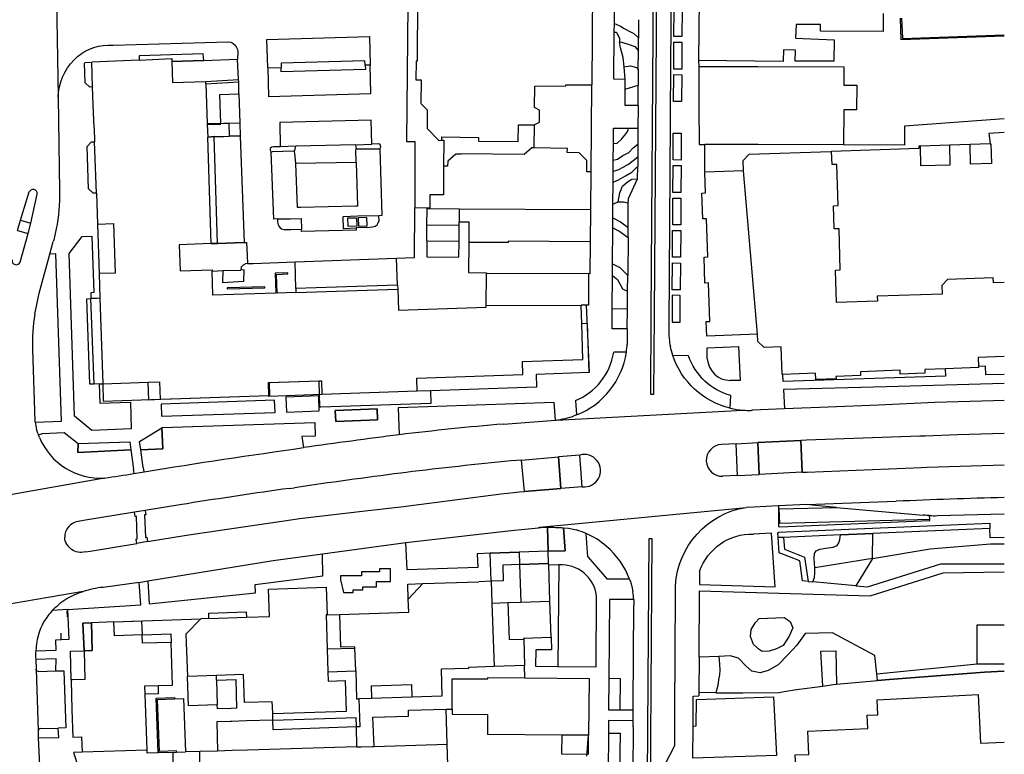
# Model space of a CAD drawing. Header units: metres. Extents: x 256351 to 256908, y 533292 to 533854.
# Tile 7 of 15: x 256724 to 256907, y 533455 to 533592. Entities that reach past the tile are written whole.
import ezdxf

# ---------------------------------------------------------------- set-up
doc = ezdxf.new("R2010")
doc.units = ezdxf.units.M
doc.header["$LTSCALE"] = 0.5
for name, color, linetype in [('G_BAGPAND', 1, 'Continuous'), ('G_BTD', 84, 'Continuous'), ('G_GBIP1', 8, 'Continuous'), ('G_OTD', 8, 'Continuous'), ('G_OWG', 9, 'Continuous'), ('G_PND', 1, 'Continuous'), ('G_SHD', 12, 'Continuous'), ('G_VGO', 84, 'Continuous'), ('G_WGD', 8, 'Continuous'), ('L_SHD', 12, 'RASTER')]:
    doc.layers.add(name, color=color, linetype=linetype)
doc.linetypes.add('RASTER', pattern='A,4,-1,[4,TOPOCAD.SHX,S=0.5,R=0,X=-0.5,Y=0],-1', length=6)

msp = doc.modelspace()

# ---------------------------------------------------------------- linework, layer by layer
at = {"layer": 'G_BAGPAND'}
for points in [[(256819.585, 533572.02), (256819.536, 533567.709)], [(256802.359, 533569.185), (256802.741, 533569.182), (256802.702, 533564.285)], [(256736.699, 533523.637), (256736.149, 533539.59), (256736.92, 533539.617)], [(256738.602, 533539.675), (256738.09, 533539.657), (256736.92, 533539.617)], [(256829.841, 533525.815), (256829.531, 533534.94), (256828.462, 533534.904)], [(256829.841, 533525.815), (256819.947, 533525.479), (256820.028, 533523.1), (256800.239, 533522.426)], [(256800.239, 533522.426), (256800.32, 533520.057), (256779.798, 533519.356), (256779.632, 533519.35), (256779.466, 533524.197), (256770.171, 533523.879), (256770.254, 533521.46), (256770.123, 533521.456), (256749.982, 533520.764), (256747.707, 533520.686), (256747.593, 533524)], [(256737.505, 533523.664), (256736.699, 533523.637)], [(256738.457, 533523.696), (256737.505, 533523.664)], [(256738.457, 533523.696), (256739.121, 533523.72)], [(256780.969, 533480.601), (256783.268, 533480.678)], [(256780.979, 533474.298), (256786.164, 533474.432)], [(256781.123, 533470), (256786.306, 533470.173)], [(256796.764, 533465.269), (256789.268, 533465.019)], [(256786.881, 533464.939), (256787.054, 533459.73), (256786.432, 533459.709)], [(256770.864, 533460.992), (256770.824, 533462.19)], [(256786.432, 533459.709), (256770.924, 533459.192), (256770.864, 533460.992)], [(256824.736, 533458.191), (256824.707, 533454.68), (256829.707, 533454.638), (256829.736, 533458.149)]]:
    msp.add_lwpolyline(points, dxfattribs=at)
at = {"layer": 'G_BTD'}
for points in [[(256834.544, 533590.903), (256834.566, 533593.714)], [(256834.532, 533589.297), (256834.544, 533590.903)], [(256834.544, 533590.903), (256834.869, 533590.785), (256835.68, 533590.424), (256836.371, 533589.974), (256837.452, 533589.403), (256838.173, 533589.043), (256838.924, 533588.352), (256839.053, 533588.174)], [(256836.558, 533580.461), (256834.464, 533580.511), (256834.532, 533589.297)], [(256834.532, 533589.297), (256834.636, 533589.318), (256834.866, 533589.302), (256835.037, 533589.189), (256835.476, 533588.157), (256835.534, 533587.476)], [(256835.534, 533587.476), (256835.874, 533587.416), (256837.121, 533587.059), (256838.368, 533586.644), (256839.038, 533585.825)], [(256836.349, 533582.843), (256836.171, 533584.565), (256835.695, 533586.406), (256835.534, 533587.476)], [(256757.956, 533584.032), (256757.83, 533585.24), (256745.917, 533584.915), (256745.939, 533584.115)], [(256737.238, 533579.082), (256736.729, 533579.073), (256735.863, 533579.872), (256735.721, 533583.515), (256735.863, 533583.678), (256737.072, 533583.721)], [(256836.349, 533582.843), (256837.537, 533583.021), (256838.665, 533582.724), (256839.015, 533582.374)], [(256836.558, 533580.461), (256836.349, 533582.843)], [(256836.549, 533578.65), (256836.558, 533580.461)], [(256836.549, 533578.65), (256838.996, 533579.425)], [(256838.971, 533575.627), (256836.535, 533575.643), (256836.549, 533578.65)], [(256834.365, 533568.523), (256834.385, 533571.424), (256837.196, 533571.405)], [(256834.365, 533568.523), (256835.046, 533568.614), (256835.883, 533569.358), (256836.487, 533570.102), (256837.045, 533570.846), (256837.196, 533571.405)], [(256837.196, 533571.405), (256838.943, 533571.394)], [(256737.949, 533559.26), (256737.337, 533559.266), (256736.497, 533560.066), (256736.224, 533568), (256737.034, 533568.838), (256737.604, 533568.873)], [(256834.344, 533565.446), (256834.365, 533568.523)], [(256834.344, 533565.446), (256835.106, 533565.636), (256836.114, 533566.292), (256837.275, 533566.847), (256838.082, 533567.705), (256838.923, 533568.396)], [(256834.33, 533563.373), (256835.279, 533563.64), (256836.162, 533564.151), (256837.185, 533564.709), (256838.068, 533565.36), (256838.908, 533566.037)], [(256834.316, 533561.318), (256835.325, 533561.733), (256836.627, 533562.524), (256837.836, 533563.221), (256838.673, 533564.058), (256838.896, 533564.268)], [(256834.33, 533563.373), (256834.344, 533565.446)], [(256834.316, 533561.318), (256834.33, 533563.373)], [(256834.288, 533557.237), (256834.316, 533561.318)], [(256835.23, 533557.656), (256835.558, 533559.362), (256836.069, 533560.571), (256836.999, 533561.408), (256837.836, 533561.873), (256838.881, 533561.927)], [(256834.271, 533554.695), (256834.288, 533557.237)], [(256834.288, 533557.237), (256835.23, 533557.656)], [(256835.23, 533557.656), (256836.255, 533557.688), (256837.045, 533557.456), (256837.15, 533557.367)], [(256834.213, 533546.107), (256834.258, 533552.813)], [(256738.457, 533523.696), (256738.578, 533520.123), (256744.284, 533520.302), (256744.461, 533515.318), (256737.105, 533515.038), (256733.872, 533517.695), (256732.847, 533548.012), (256735.264, 533551.165), (256737.114, 533551.225), (256737.454, 533540.719), (256736.88, 533540.712), (256736.92, 533539.617)], [(256834.198, 533543.915), (256834.213, 533546.107)], [(256834.213, 533546.107), (256835.577, 533545.393), (256837.036, 533543.933)], [(256834.156, 533537.759), (256834.198, 533543.915)], [(256834.198, 533543.915), (256835.114, 533543.195), (256836.04, 533541.459), (256837.011, 533540.974)], [(256737.505, 533523.664), (256736.92, 533539.617)], [(256836.952, 533533.976), (256834.13, 533533.976), (256834.156, 533537.759)], [(256834.156, 533537.759), (256836.983, 533537.681)], [(256771.193, 533520.651), (256750.054, 533519.912), (256750.064, 533517.68), (256771.261, 533518.379), (256771.193, 533520.651)], [(256779.521, 533518.675), (256779.412, 533521.478), (256773.271, 533521.238), (256773.395, 533518.436), (256779.521, 533518.675)], [(256904.592, 533496.758), (256882.729, 533495.799)], [(256876.708, 533495.538), (256866.105, 533495.079)], [(256866.105, 533495.079), (256866.253, 533492.869), (256870.037, 533491.398), (256870.689, 533486.865)], [(256871.908, 533489.39), (256871.841, 533491.139), (256871.873, 533492.089), (256872.174, 533492.573), (256872.844, 533492.855), (256873.958, 533493.052), (256875.364, 533493.225), (256876.072, 533493.584), (256876.398, 533494.08), (256876.585, 533494.651), (256876.708, 533495.538)], [(256876.708, 533495.538), (256882.729, 533495.799)], [(256882.701, 533491.151), (256882.729, 533495.799)], [(256882.701, 533491.151), (256893.45, 533492.912), (256904.71, 533493.839), (256907.272, 533493.868)], [(256882.701, 533491.151), (256871.908, 533489.39)], [(256882.701, 533491.151), (256879.576, 533486.053)], [(256871.561, 533486.785), (256871.861, 533487.578), (256871.945, 533488.44), (256871.908, 533489.39)], [(256861.525, 533474.144), (256860.522, 533475.088), (256859.932, 533476.563), (256860.05, 533477.861), (256860.876, 533479.218), (256861.525, 533479.927), (256866.187, 533480.104), (256867.308, 533479.395), (256867.839, 533478.215), (256867.131, 533476.622), (256866.01, 533474.911), (256864.77, 533474.262), (256863.413, 533473.848), (256862.115, 533473.789), (256861.525, 533474.144)], [(256883.509, 533469.604), (256883.136, 533473.032), (256875.216, 533477.269), (256870.161, 533477.126), (256868.602, 533474.962), (256866.965, 533473.204), (256865.075, 533471.279), (256863.243, 533470.268), (256861.738, 533469.815), (256860.177, 533470.136), (256859.12, 533471.055), (256857.692, 533472.567), (256856.169, 533472.951), (256854.02, 533472.872)], [(256854.02, 533472.872), (256850.346, 533472.737)], [(256854.02, 533472.872), (256854.151, 533471.406), (256854.208, 533470.291), (256854.149, 533469.442), (256853.965, 533468.49), (256853.844, 533467.425), (256853.487, 533466.102)], [(256873.44, 533467.348), (256873.056, 533473.873), (256875.857, 533473.889), (256875.985, 533467.668)], [(256883.509, 533469.604), (256902.221, 533471.476)], [(256883.641, 533468.386), (256883.509, 533469.604)], [(256853.487, 533466.102), (256858.479, 533466.069), (256865.23, 533466.16), (256866.21, 533466.35), (256868.51, 533466.68), (256873.44, 533467.348)], [(256873.44, 533467.348), (256875.37, 533467.61), (256875.985, 533467.668)], [(256875.985, 533467.668), (256883.641, 533468.386)], [(256853.487, 533466.102), (256850.302, 533466.123)]]:
    msp.add_lwpolyline(points, dxfattribs=at)
at = {"layer": 'G_GBIP1'}
for points in [[(256816.882, 533490.022), (256813.724, 533489.916), (256813.823, 533486.953), (256811.574, 533486.878), (256811.399, 533492.11), (256816.807, 533492.291)], [(256816.882, 533490.022), (256822.29, 533490.202), (256822.214, 533492.471), (256816.807, 533492.291)], [(256816.807, 533492.291), (256816.882, 533490.022)], [(256796.116, 533483.531), (256796.022, 533486.359), (256798.85, 533486.453), (256796.116, 533483.531)], [(256737.027, 533479.135), (256735.436, 533479.095)], [(256735.436, 533479.095), (256735.647, 533473.924)], [(256737.181, 533473.951), (256737.027, 533479.135)], [(256741.224, 533479.305), (256746.336, 533479.485)], [(256741.328, 533476.73), (256741.224, 533479.305)], [(256746.336, 533479.485), (256746.482, 533476.893)], [(256746.482, 533476.893), (256741.328, 533476.73)], [(256746.482, 533476.893), (256751.812, 533477.073)], [(256746.55, 533475.308), (256746.482, 533476.893)], [(256751.812, 533477.073), (256751.887, 533475.478)], [(256751.887, 533475.478), (256746.55, 533475.308)], [(256733.117, 533473.816), (256735.647, 533473.924)], [(256733.213, 533468.472), (256733.117, 533473.816)], [(256735.647, 533473.924), (256737.181, 533473.951)], [(256735.647, 533473.924), (256735.792, 533468.571)], [(256735.792, 533468.571), (256733.213, 533468.472)], [(256746.958, 533467.384), (256749.438, 533467.455)], [(256747.015, 533465.81), (256746.958, 533467.384)], [(256749.438, 533467.455), (256749.483, 533465.9)], [(256749.483, 533465.9), (256747.015, 533465.81)]]:
    msp.add_lwpolyline(points, dxfattribs=at)
at = {"layer": 'G_OTD'}
for points in [[(256738.155, 533553.504), (256738.452, 533544.269)], [(256739.121, 533523.72), (256739.236, 533520.478), (256749.841, 533520.854)], [(256780.002, 533521.716), (256770.128, 533521.366), (256770.12, 533521.546)], [(256782.507, 533518.745), (256782.572, 533516.659), (256790.389, 533516.998), (256790.316, 533519.076), (256782.507, 533518.745)], [(256746.227, 533511.397), (256746.013, 533512.974), (256750.168, 533515.533)], [(256734.529, 533512.573), (256744.159, 533512.908), (256744.373, 533511.375)], [(256866.105, 533495.079), (256865.105, 533495.036)], [(256883.641, 533468.386), (256885.82, 533468.59), (256903.6, 533469.93), (256907.272, 533470.145)]]:
    msp.add_lwpolyline(points, dxfattribs=at)
at = {"layer": 'G_OWG'}
for points in [[(256786.502, 533553.119), (256784.911, 533553.064), (256784.856, 533554.662), (256786.439, 533554.697), (256786.502, 533553.119)], [(256788.369, 533554.747), (256786.772, 533554.687), (256786.839, 533553.129), (256788.425, 533553.168), (256788.369, 533554.747)], [(256834.258, 533552.813), (256834.271, 533554.695)], [(256834.271, 533554.695), (256835.693, 533553.954), (256837.112, 533552.845)], [(256834.258, 533552.813), (256835.577, 533552.103), (256837.096, 533551.027)], [(256726.515, 533516.586), (256731.457, 533516.739), (256730.378, 533547.932), (256729.259, 533547.892)], [(256836.783, 533529.592), (256834.436, 533529.591)], [(256823.553, 533516.954), (256823.302, 533520.233), (256794.219, 533519.217), (256794.438, 533514.215)], [(256827.301, 533520.582), (256827.516, 533517.916)], [(256750.168, 533515.533), (256750.184, 533515.543), (256778.663, 533516.519), (256778.753, 533513.974), (256776.265, 533513.89), (256776.591, 533511.812)], [(256727.149, 533514.202), (256727.869, 533514.473), (256731.915, 533514.605), (256734.529, 533512.573)], [(256746.227, 533511.397), (256750.31, 533511.59), (256750.168, 533515.533)], [(256869.554, 533507.225), (256869.347, 533513.147)], [(256734.529, 533512.573), (256734.511, 533510.928), (256744.373, 533511.375)], [(256744.373, 533511.375), (256744.869, 533507.817), (256744.774, 533507.802), (256744.902, 533506.985)], [(256746.865, 533507.303), (256746.755, 533508.114), (256746.673, 533508.101), (256746.227, 533511.397)], [(256817.81, 533503.647), (256817.249, 533509.477)], [(256893.368, 533498.43), (256865.389, 533497.63), (256865.271, 533500.416), (256875.991, 533500.65)], [(256822.065, 533496.939), (256822.214, 533492.471)], [(256732.559, 533481.591), (256729.723, 533481.402)], [(256833.52, 533468.78), (256835.607, 533468.764), (256835.581, 533462.907)], [(256833.433, 533458.559), (256835.604, 533458.544), (256835.536, 533451.173)]]:
    msp.add_lwpolyline(points, dxfattribs=at)
msp.add_lwpolyline([(256827.301, 533520.582, 0.2600396), (256834.436, 533529.591)], format="xyb", dxfattribs=at)
at = {"layer": 'G_PND'}
for points in [[(256830.69, 533663.211), (256830.661, 533645.602), (256830.014, 533606.419), (256830.144, 533606.418), (256830.143, 533606.258), (256830.545, 533606.255), (256830.345, 533579.46)], [(256797.673, 533603.15), (256797.617, 533595.582), (256797.85, 533595.58), (256797.763, 533583.901), (256797.573, 533583.902), (256797.51, 533580.413), (256798.492, 533580.403), (256798.473, 533575.979), (256799.643, 533574.831), (256799.654, 533571.334), (256801.8, 533569.109), (256802.359, 533569.185)], [(256850.38, 533595.44), (256850.248, 533584.007)], [(256884.689, 533592.801), (256884.685, 533589.454), (256873.015, 533589.525), (256873.022, 533590.714), (256868.447, 533590.742), (256868.33, 533588.18), (256875.559, 533587.849), (256875.474, 533583.91), (256868.252, 533583.896), (256868.307, 533585.946), (256866.091, 533586.005), (256866.035, 533583.892), (256866.033, 533583.825), (256850.248, 533584.007)], [(256745.939, 533584.115), (256752.002, 533584.384), (256752.022, 533583.818)], [(256745.939, 533584.115), (256737.072, 533583.721)], [(256737.238, 533579.082), (256737.072, 533583.721)], [(256752.022, 533583.818), (256752.161, 533579.89), (256758.348, 533580.103)], [(256850.283, 533582.917), (256861.283, 533582.877), (256877.343, 533582.818), (256877.333, 533579.428), (256879.743, 533579.421), (256879.729, 533574.831), (256877.32, 533574.838), (256877.3, 533568.288)], [(256850.283, 533582.917), (256850.319, 533575.552), (256850.354, 533568.367), (256851.416, 533568.364)], [(256737.357, 533575.772), (256737.238, 533579.082)], [(256758.362, 533579.699), (256758.348, 533580.103)], [(256758.362, 533579.699), (256758.614, 533572.259)], [(256819.585, 533572.02), (256820.606, 533572.526), (256820.607, 533574.735), (256819.657, 533575.278), (256819.714, 533579.263), (256825.489, 533579.27), (256825.494, 533579.511), (256830.345, 533579.46)], [(256761.173, 533572.289), (256760.974, 533577.705), (256764.523, 533577.826)], [(256764.523, 533577.826), (256764.718, 533572.403)], [(256737.511, 533571.46), (256737.357, 533575.772)], [(256758.614, 533572.259), (256758.619, 533572.122), (256758.7, 533569.744)], [(256761.173, 533572.289), (256761.633, 533572.304), (256762.654, 533572.337)], [(256762.654, 533572.337), (256764.718, 533572.403)], [(256802.359, 533569.185), (256802.364, 533569.763), (256809.222, 533569.691), (256809.214, 533568.99), (256816.625, 533568.918), (256816.657, 533572.053), (256819.585, 533572.02)], [(256737.511, 533571.46), (256737.604, 533568.873)], [(256759.376, 533549.857), (256758.7, 533569.744)], [(256737.949, 533559.26), (256737.604, 533568.873)], [(256877.3, 533568.288), (256861.354, 533568.335), (256851.416, 533568.364)], [(256897.027, 533568.223), (256897.128, 533564.527), (256891.734, 533564.38), (256891.635, 533568.036)], [(256897.027, 533568.223), (256891.635, 533568.036)], [(256904.636, 533568.493), (256904.764, 533568.498), (256904.88, 533564.811), (256900.991, 533564.689), (256900.876, 533568.347)], [(256904.636, 533568.493), (256900.876, 533568.347)], [(256819.536, 533567.709), (256819.152, 533567.713), (256817.727, 533566.513), (256805.969, 533566.633), (256805.964, 533566.539), (256805.002, 533566.569), (256803.466, 533565.257), (256803.454, 533564.282), (256802.702, 533564.285)], [(256830.202, 533563.248), (256829.424, 533563.255), (256829.428, 533565.378), (256827.998, 533566.816), (256825.768, 533566.857), (256825.779, 533567.638), (256819.536, 533567.709)], [(256858.63, 533563.449), (256858.569, 533565.35), (256859.66, 533566.566), (256874.89, 533567.051), (256875.067, 533567.057)], [(256907.272, 533542.636), (256905.246, 533542.572), (256905.217, 533543.463), (256896.682, 533543.191), (256895.647, 533542.038), (256895.698, 533540.434), (256883.591, 533540.047), (256883.62, 533539.152), (256876.002, 533538.909), (256875.81, 533544.931), (256876.691, 533544.959), (256876.447, 533552.631), (256875.562, 533552.602), (256875.424, 533556.936), (256876.272, 533556.963), (256876.027, 533564.642), (256875.145, 533564.614), (256875.067, 533567.057)], [(256802.702, 533564.285), (256802.66, 533558.955), (256800.15, 533558.967), (256800.13, 533556.474), (256799.622, 533556.477)], [(256830.142, 533556.184), (256830.202, 533563.248)], [(256861.268, 533532.953), (256851.786, 533532.604), (256851.686, 533535.326), (256852.345, 533535.35), (256852.091, 533542.521), (256851.444, 533542.498), (256851.272, 533547.345), (256851.995, 533547.371), (256851.742, 533554.514), (256851.043, 533554.489), (256850.872, 533559.3), (256851.539, 533559.323), (256851.401, 533563.218)], [(256858.63, 533563.449), (256851.401, 533563.218)], [(256861.268, 533532.953), (256858.63, 533563.449)], [(256737.949, 533559.26), (256738.155, 533553.504)], [(256799.596, 533553.299), (256799.621, 533556.384)], [(256799.621, 533556.384), (256799.622, 533556.477)], [(256805.623, 533556.298), (256799.621, 533556.384)], [(256805.623, 533556.298), (256805.608, 533553.948)], [(256830.142, 533556.184), (256805.623, 533556.298)], [(256830.049, 533550.113), (256830.091, 533550.115), (256830.142, 533556.184)], [(256738.155, 533553.504), (256741.129, 533553.6), (256741.428, 533544.364), (256738.452, 533544.269)], [(256799.573, 533550.388), (256799.596, 533553.299)], [(256805.603, 533553.24), (256799.596, 533553.299)], [(256805.584, 533550.33), (256805.603, 533553.24)], [(256805.603, 533553.24), (256805.608, 533553.948)], [(256805.608, 533553.948), (256807.416, 533553.94), (256807.398, 533550.103)], [(256759.376, 533549.857), (256753.414, 533549.66), (256753.57, 533544.812), (256759.516, 533545.007), (256759.525, 533544.728)], [(256799.573, 533550.388), (256799.549, 533547.378), (256805.565, 533547.335), (256805.584, 533550.33)], [(256799.573, 533550.388), (256805.584, 533550.33)], [(256807.398, 533550.103), (256807.371, 533544.46), (256810.688, 533544.446), (256810.687, 533544.316)], [(256830.049, 533550.113), (256830.05, 533550.209), (256814.756, 533550.306), (256814.75, 533550.052), (256807.398, 533550.103)], [(256830.049, 533550.113), (256829.982, 533544.259), (256829.731, 533544.261), (256829.731, 533544.202)], [(256738.452, 533544.269), (256738.602, 533539.675)], [(256775.169, 533540.738), (256771.666, 533540.622), (256771.553, 533544.13), (256773.641, 533544.206), (256773.631, 533544.445), (256771.305, 533544.352), (256771.432, 533540.607), (256759.67, 533540.229), (256759.525, 533544.728)], [(256810.659, 533538.34), (256810.687, 533544.316)], [(256829.731, 533544.202), (256810.687, 533544.316)], [(256829.731, 533544.202), (256829.706, 533538.368), (256829.286, 533538.369)], [(256775.169, 533540.738), (256794.153, 533541.369)], [(256794.153, 533541.369), (256794.282, 533537.445), (256810.657, 533537.994), (256810.659, 533538.34)], [(256738.602, 533539.675), (256739.121, 533523.72)], [(256828.347, 533538.276), (256810.659, 533538.34)], [(256829.286, 533538.369), (256828.344, 533538.372), (256828.347, 533538.276)], [(256828.462, 533534.904), (256828.347, 533538.276)], [(256817.417, 533527.852), (256828.689, 533528.25), (256828.462, 533534.904)], [(256865.988, 533525.457), (256865.861, 533525.452), (256865.67, 533530.624), (256862.507, 533530.507), (256861.317, 533531.614), (256861.268, 533532.953)], [(256817.496, 533525.445), (256817.417, 533527.852)], [(256907.272, 533528.815), (256902.369, 533528.635), (256902.43, 533526.967)], [(256896.257, 533526.517), (256892.45, 533526.377), (256892.475, 533525.696), (256887.858, 533525.526), (256887.831, 533526.242), (256880.422, 533525.969), (256880.448, 533525.265), (256875.868, 533525.096), (256875.885, 533524.636), (256872.1, 533524.496), (256872.056, 533525.68), (256865.988, 533525.457)], [(256902.43, 533526.967), (256902.438, 533526.745), (256896.257, 533526.517)], [(256739.121, 533523.72), (256747.593, 533524)], [(256747.593, 533524), (256749.738, 533524.071), (256749.841, 533520.854)], [(256770.035, 533523.956), (256779.464, 533524.27)], [(256770.12, 533521.546), (256770.035, 533523.956)], [(256779.464, 533524.27), (256779.916, 533524.285)], [(256779.916, 533524.285), (256780.002, 533521.716)], [(256797.698, 533524.782), (256817.496, 533525.445)], [(256797.779, 533522.327), (256797.698, 533524.782)], [(256797.779, 533522.327), (256780.002, 533521.716)], [(256749.841, 533520.854), (256751.875, 533520.923)], [(256751.875, 533520.923), (256770.12, 533521.546)], [(256816.882, 533490.022), (256813.724, 533489.916), (256813.823, 533486.953), (256811.574, 533486.878)], [(256822.301, 533489.862), (256822.29, 533490.202), (256816.882, 533490.022)], [(256816.882, 533490.022), (256817.117, 533483.002)], [(256822.524, 533483.183), (256822.301, 533489.862)], [(256765.931, 533480.158), (256770.239, 533480.302), (256770.069, 533485.416), (256780.797, 533485.774), (256780.969, 533480.601)], [(256796.116, 533483.531), (256798.85, 533486.453)], [(256798.85, 533486.453), (256809.275, 533486.801)], [(256811.574, 533486.878), (256809.275, 533486.801)], [(256811.574, 533486.878), (256811.709, 533482.821)], [(256783.268, 533480.678), (256796.197, 533481.109), (256796.116, 533483.531)], [(256811.709, 533482.821), (256814.708, 533482.921)], [(256811.709, 533482.821), (256812.105, 533470.968)], [(256814.708, 533482.921), (256817.117, 533483.002)], [(256814.708, 533482.921), (256814.939, 533475.995), (256817.638, 533476.085)], [(256817.117, 533483.002), (256822.524, 533483.183)], [(256822.748, 533476.47), (256822.524, 533483.183)], [(256757.436, 533479.875), (256754.648, 533477.041), (256754.912, 533469.143)], [(256758.935, 533479.925), (256757.436, 533479.875)], [(256758.935, 533479.925), (256765.931, 533480.158)], [(256780.969, 533480.601), (256780.769, 533480.594), (256780.979, 533474.298)], [(256783.268, 533480.678), (256783.471, 533474.581)], [(256737.027, 533479.135), (256737.181, 533473.951), (256735.725, 533473.925), (256735.647, 533473.924)], [(256741.224, 533479.305), (256737.027, 533479.135)], [(256747.394, 533455.4), (256747.015, 533465.81), (256746.958, 533467.384), (256749.438, 533467.455), (256752.124, 533467.532), (256751.887, 533475.478), (256746.55, 533475.308), (256746.482, 533476.893), (256741.328, 533476.73), (256741.224, 533479.305)], [(256817.63, 533476.299), (256822.748, 533476.47)], [(256817.63, 533476.299), (256817.638, 533476.085)], [(256817.638, 533476.085), (256817.802, 533471.158)], [(256780.979, 533474.298), (256781.123, 533470)], [(256786.156, 533474.671), (256783.471, 533474.581)], [(256786.164, 533474.432), (256786.156, 533474.671)], [(256786.306, 533470.173), (256786.164, 533474.432)], [(256735.647, 533473.924), (256735.792, 533468.571), (256733.422, 533468.472), (256733.213, 533468.463)], [(256812.105, 533470.968), (256807.314, 533470.808), (256807.32, 533470.627), (256802.229, 533470.458), (256802.396, 533465.457), (256796.764, 533465.269)], [(256817.802, 533471.158), (256812.105, 533470.968)], [(256760.321, 533469.323), (256754.912, 533469.143)], [(256770.824, 533462.19), (256770.782, 533463.434), (256770.749, 533464.419), (256765.583, 533464.247), (256765.408, 533469.493), (256760.321, 533469.323)], [(256781.123, 533470), (256781.18, 533468.271)], [(256786.306, 533470.173), (256786.481, 533464.926), (256786.881, 533464.939)], [(256804.292, 533463.023), (256804.32, 533468.695), (256810.944, 533468.662), (256810.945, 533468.911), (256817.879, 533468.853)], [(256817.879, 533468.853), (256829.826, 533468.753), (256829.736, 533458.149)], [(256733.213, 533468.463), (256733.394, 533462.888), (256733.581, 533457.778), (256735.156, 533457.842), (256735.268, 533455.005)], [(256781.18, 533468.271), (256784.395, 533468.378)], [(256784.586, 533462.649), (256784.395, 533468.378)], [(256789.19, 533467.357), (256796.686, 533467.608)], [(256789.19, 533467.357), (256789.268, 533465.019)], [(256796.686, 533467.608), (256796.764, 533465.269)], [(256789.268, 533465.019), (256786.881, 533464.939)], [(256870.608, 533458.927), (256881.814, 533459.452), (256881.69, 533461.897), (256883.715, 533462), (256883.573, 533464.794), (256902.395, 533465.75), (256902.856, 533456.665), (256907.272, 533456.889)], [(256770.824, 533462.19), (256784.586, 533462.649)], [(256804.292, 533463.023), (256804.287, 533462.071), (256810.911, 533462.038), (256810.892, 533458.307)], [(256824.736, 533458.191), (256810.892, 533458.307)], [(256829.736, 533458.149), (256824.736, 533458.191)], [(256907.272, 533443.913), (256884.871, 533442.667), (256884.722, 533445.333), (256882.792, 533445.226), (256882.656, 533447.669), (256871.271, 533447.136), (256871.068, 533451.458), (256868.432, 533451.335), (256868.285, 533454.483), (256870.811, 533454.601), (256870.608, 533458.927)], [(256747.394, 533455.4), (256735.268, 533455.005)]]:
    msp.add_lwpolyline(points, dxfattribs=at)
at = {"layer": 'G_SHD'}
for points in [[(256907.272, 533588.566), (256888.046, 533587.908), (256887.883, 533591.92)], [(256888.113, 533591.928), (256888.279, 533588.131), (256907.272, 533588.79)], [(256758.348, 533580.103), (256764.48, 533580.452)], [(256758.362, 533579.699), (256764.5, 533580.05)], [(256764.5, 533580.05), (256764.48, 533580.452)], [(256762.32, 533541.43), (256769.33, 533541.64), (256769.335, 533541.82), (256762.316, 533541.637), (256762.32, 533541.43)], [(256749.465, 533454.865), (256749.092, 533465.094), (256752.521, 533465.196), (256752.528, 533464.946)], [(256752.893, 533454.99), (256752.883, 533455.24), (256749.706, 533455.124), (256749.351, 533464.851), (256752.528, 533464.946)], [(256752.281, 533454.968), (256749.465, 533454.865)], [(256752.281, 533454.968), (256752.893, 533454.99)]]:
    msp.add_lwpolyline(points, dxfattribs=at)
at = {"layer": 'G_VGO'}
for points in [[(256782.507, 533518.745), (256790.316, 533519.076), (256790.389, 533516.998), (256782.572, 533516.659), (256782.507, 533518.745)], [(256746.227, 533511.397), (256746.013, 533512.974), (256750.168, 533515.533), (256750.31, 533511.59), (256746.227, 533511.397)], [(256734.529, 533512.573), (256744.159, 533512.908), (256744.373, 533511.375), (256734.511, 533510.928), (256734.529, 533512.573)], [(256861.319, 533512.744), (256869.347, 533513.147), (256869.554, 533507.225), (256869.517, 533507.224), (256861.546, 533506.791), (256861.319, 533512.744)], [(256824.559, 533504.2), (256817.81, 533503.647), (256817.249, 533509.477), (256824.103, 533510.065), (256824.559, 533504.2)], [(256825.075, 533496.86), (256825.373, 533492.576), (256822.214, 533492.471), (256822.065, 533496.939), (256822.576, 533496.951), (256823.827, 533496.936), (256825.075, 533496.86)], [(256865.105, 533495.036), (256865.045, 533495.933), (256865.174, 533495.94), (256865.174, 533496.04), (256904.568, 533497.746), (256904.592, 533496.758), (256882.729, 533495.799), (256876.708, 533495.538), (256866.105, 533495.079)], [(256866.105, 533495.079), (256865.105, 533495.036)], [(256866.105, 533495.079), (256866.253, 533492.869), (256870.037, 533491.398), (256870.689, 533486.865), (256869.665, 533486.959), (256869.13, 533490.677), (256865.298, 533492.167), (256865.105, 533495.036)], [(256824.191, 533489.925), (256824.006, 533471.007)], [(256907.272, 533470.145), (256903.6, 533469.93), (256885.82, 533468.59), (256883.641, 533468.386), (256883.509, 533469.604), (256902.221, 533471.476)], [(256902.221, 533471.476), (256902.221, 533471.455), (256907.272, 533471.461)]]:
    msp.add_lwpolyline(points, dxfattribs=at)
at = {"layer": 'G_WGD'}
for points in [[(256843.483, 533742.011), (256843.336, 533728.323), (256841.961, 533536.62), (256841.837, 533521.718), (256841.319, 533521.737), (256841.432, 533536.627), (256842.771, 533728.349), (256842.94, 533742.04)], [(256845.185, 533608.179), (256844.961, 533574.114), (256844.951, 533572.614), (256844.701, 533534.542)], [(256730.357, 533602.482), (256730.815, 533577.165)], [(256796.014, 533594.411), (256795.811, 533568.917), (256796.859, 533568.914), (256797.359, 533568.912), (256797.313, 533556.56)], [(256845.655, 533588.482), (256845.688, 533593.482), (256847.188, 533593.473), (256847.155, 533588.472), (256845.655, 533588.482)], [(256839.076, 533591.639), (256839.053, 533588.174)], [(256769.907, 533582.641), (256769.751, 533587.944), (256788.856, 533588.506), (256789.003, 533583.165)], [(256839.038, 533585.825), (256839.053, 533588.174)], [(256740.086, 533586.866), (256741.07, 533586.91), (256762.55, 533587.51), (256763.02, 533587.44), (256763.39, 533587.28), (256763.9, 533586.81), (256764.26, 533586.1), (256764.33, 533585.72), (256764.326, 533585.572), (256764.29, 533584.26)], [(256845.615, 533582.432), (256845.648, 533587.432), (256847.148, 533587.422), (256847.115, 533582.422), (256845.615, 533582.432)], [(256839.015, 533582.374), (256839.038, 533585.825)], [(256757.956, 533584.032), (256752.022, 533583.818)], [(256757.956, 533584.032), (256764.29, 533584.26)], [(256764.48, 533580.452), (256764.29, 533584.26)], [(256769.907, 533582.641), (256770.064, 533577.338), (256789.148, 533577.866), (256789.003, 533583.165)], [(256769.907, 533582.641), (256772.405, 533582.711)], [(256788.052, 533583.139), (256787.98, 533583.98), (256772.38, 533583.52), (256772.405, 533582.711)], [(256788.052, 533583.139), (256788.12, 533582.34), (256772.43, 533581.91), (256772.405, 533582.711)], [(256789.003, 533583.165), (256788.052, 533583.139)], [(256850.248, 533584.007), (256850.283, 533582.917)], [(256839.015, 533582.374), (256838.996, 533579.425)], [(256845.576, 533576.381), (256845.609, 533581.381), (256847.109, 533581.372), (256847.076, 533576.371), (256845.576, 533576.381)], [(256764.523, 533577.826), (256764.5, 533580.05)], [(256830.202, 533563.248), (256830.345, 533579.46)], [(256838.971, 533575.627), (256838.996, 533579.425)], [(256730.815, 533577.165), (256731.09, 533559.66)], [(256838.971, 533575.627), (256838.961, 533574.153), (256838.951, 533572.653), (256838.943, 533571.394)], [(256758.614, 533572.259), (256761.173, 533572.289)], [(256762.654, 533572.337), (256762.72, 533569.89)], [(256764.718, 533572.403), (256764.76, 533569.9)], [(256789.33, 533568.39), (256789.213, 533572.887), (256772.128, 533572.443), (256772.245, 533567.944)], [(256907.272, 533573.112), (256888.651, 533571.792), (256888.64, 533568.253), (256877.3, 533568.288)], [(256759.884, 533569.875), (256758.7, 533569.744)], [(256759.884, 533569.875), (256761.7, 533569.85), (256762.72, 533569.89)], [(256760.552, 533549.899), (256759.884, 533569.875)], [(256764.76, 533569.9), (256762.72, 533569.89)], [(256764.76, 533569.9), (256765.483, 533550.076)], [(256838.943, 533571.394), (256838.923, 533568.396)], [(256847.037, 533570.461), (256847.004, 533565.461), (256845.504, 533565.471), (256845.537, 533570.471), (256847.037, 533570.461)], [(256907.272, 533570.6), (256904.412, 533570.405), (256904.636, 533568.493)], [(256772.245, 533567.944), (256770.96, 533567.91), (256770.65, 533567.83), (256770.37, 533567.62), (256770.35, 533567.31), (256770.49, 533567.07), (256770.74, 533566.96)], [(256775.12, 533568.019), (256772.245, 533567.944)], [(256774.91, 533566.98), (256775.12, 533568.019)], [(256786.3, 533568.31), (256775.12, 533568.019)], [(256786.3, 533568.31), (256789.33, 533568.39)], [(256786.3, 533568.31), (256786.37, 533567.54)], [(256790.76, 533567.55), (256790.89, 533567.69), (256790.99, 533567.95), (256790.95, 533568.2), (256790.78, 533568.41), (256790.51, 533568.49), (256789.33, 533568.39)], [(256838.923, 533568.396), (256838.908, 533566.037)], [(256851.401, 533563.218), (256851.416, 533568.364)], [(256891.635, 533568.036), (256891.331, 533568.025), (256891.35, 533567.598), (256875.067, 533567.057)], [(256900.876, 533568.347), (256897.027, 533568.223)], [(256771.73, 533554.47), (256771.03, 533554.442), (256770.529, 533566.953), (256770.74, 533566.96)], [(256774.91, 533566.98), (256774.69, 533567.09), (256770.74, 533566.96)], [(256775.12, 533564.78), (256774.97, 533566.71), (256774.91, 533566.98)], [(256786.394, 533565.02), (256786.33, 533567.27), (256786.37, 533567.54)], [(256786.37, 533567.54), (256790.76, 533567.55)], [(256790.76, 533567.55), (256790.824, 533567.55), (256791.178, 533555.088), (256790.65, 533555.05)], [(256838.908, 533566.037), (256838.896, 533564.268)], [(256786.394, 533565.02), (256775.12, 533564.78)], [(256786.394, 533565.02), (256786.625, 533556.882), (256786.31, 533556.88), (256776.01, 533556.6), (256775.446, 533556.63), (256775.12, 533564.78)], [(256838.881, 533561.927), (256838.896, 533564.268)], [(256846.964, 533559.411), (256845.464, 533559.421), (256845.497, 533564.421), (256846.997, 533564.411), (256846.964, 533559.411)], [(256837.15, 533557.367), (256837.158, 533558.312), (256838.881, 533561.927)], [(256723.785, 533554.211), (256725.428, 533559.505)], [(256725.713, 533553.692), (256726.884, 533559.107)], [(256837.112, 533552.845), (256837.15, 533557.367)], [(256846.925, 533553.361), (256845.425, 533553.371), (256845.457, 533558.371), (256846.957, 533558.361), (256846.925, 533553.361)], [(256786.68, 533554.96), (256783.917, 533554.858), (256783.995, 533552.712), (256786.404, 533552.83)], [(256790.65, 533555.05), (256786.68, 533554.96)], [(256788.402, 533552.887), (256789.43, 533552.97), (256789.93, 533553.09), (256790.29, 533553.35), (256790.52, 533553.77), (256790.66, 533554.19), (256790.65, 533555.05)], [(256793.942, 533547.138), (256797.278, 533547.257), (256797.313, 533556.56)], [(256799.622, 533556.477), (256797.313, 533556.56)], [(256723.255, 533552.288), (256723.785, 533554.211)], [(256723.785, 533554.211), (256725.713, 533553.692)], [(256725.246, 533551.783), (256725.713, 533553.692)], [(256771.73, 533554.47), (256774.109, 533554.508)], [(256771.73, 533554.47), (256771.75, 533553.89), (256771.84, 533553.39), (256771.98, 533553.11), (256772.23, 533552.8), (256772.5, 533552.62), (256772.97, 533552.48), (256774.205, 533552.509)], [(256774.109, 533554.508), (256776.109, 533554.539), (256776.206, 533552.54)], [(256723.255, 533552.288), (256725.246, 533551.783)], [(256723.721, 533546.423), (256725.246, 533551.783)], [(256774.205, 533552.509), (256776.206, 533552.54)], [(256786.404, 533552.83), (256786.417, 533552.381), (256776.202, 533552.104), (256776.206, 533552.54)], [(256788.402, 533552.887), (256786.404, 533552.83)], [(256837.096, 533551.027), (256837.112, 533552.845)], [(256846.885, 533547.311), (256845.385, 533547.32), (256845.418, 533552.321), (256846.918, 533552.311), (256846.885, 533547.311)], [(256729.259, 533547.892), (256729.907, 533550.29)], [(256759.376, 533549.857), (256760.552, 533549.899)], [(256760.552, 533549.899), (256765.483, 533550.076)], [(256765.483, 533550.076), (256765.964, 533550.093), (256766.051, 533547.67), (256766.105, 533546.152)], [(256837.096, 533551.027), (256837.036, 533543.933)], [(256726.442, 533536.719), (256727.294, 533540.613), (256729.259, 533547.892)], [(256766.105, 533546.152), (256765.729, 533546.071), (256765.31, 533545.86), (256764.951, 533545.497), (256764.91, 533544.935)], [(256766.105, 533546.152), (256767.179, 533546.183), (256774.991, 533546.462)], [(256774.991, 533546.462), (256793.942, 533547.138)], [(256775.169, 533541.465), (256774.991, 533546.462)], [(256794.12, 533542.141), (256793.942, 533547.138)], [(256846.845, 533541.246), (256845.345, 533541.27), (256845.378, 533546.27), (256846.878, 533546.246), (256846.845, 533541.246)], [(256759.525, 533544.728), (256761.52, 533544.849)], [(256761.52, 533544.849), (256761.49, 533542.62), (256765.44, 533542.89), (256765.5, 533544.95), (256764.91, 533544.935)], [(256761.52, 533544.849), (256764.91, 533544.935)], [(256837.011, 533540.974), (256837.036, 533543.933)], [(256794.12, 533542.141), (256775.169, 533541.465)], [(256794.12, 533542.141), (256794.153, 533541.369)], [(256775.169, 533541.465), (256775.169, 533540.738)], [(256836.983, 533537.681), (256837.011, 533540.974)], [(256845.305, 533535.22), (256846.805, 533535.196), (256846.838, 533540.196), (256845.338, 533540.22), (256845.305, 533535.22)], [(256829.286, 533538.369), (256829.841, 533525.815)], [(256836.952, 533533.976), (256836.983, 533537.681)], [(256836.952, 533533.976), (256836.941, 533532.591), (256836.928, 533531.091)], [(256726.048, 533530.19), (256726.494, 533516.757), (256726.515, 533516.586)], [(256851.874, 533528.363), (256851.884, 533530.433), (256857.716, 533530.648), (256857.987, 533524.357), (256856.137, 533524.347)], [(256848.405, 533528.939), (256845.444, 533529.01)], [(256896.257, 533526.517), (256896.29, 533525.15), (256866.04, 533524.17), (256865.988, 533525.457)], [(256907.272, 533525.464), (256903.8, 533525.37), (256903.76, 533527), (256902.43, 533526.967)], [(256907.272, 533523.746), (256885.29, 533523.13), (256866.08, 533522.65), (256866.254, 533519.024)], [(256800.239, 533522.426), (256797.779, 533522.327)], [(256856.152, 533519.173), (256856.294, 533521.511)], [(256907.272, 533520.602), (256905.23, 533520.56), (256894.29, 533520.25), (256883.82, 533519.76), (256874.41, 533519.37), (256866.254, 533519.024)], [(256823.553, 533516.954), (256823.734, 533516.918), (256858.575, 533518.797)], [(256866.254, 533519.024), (256860.305, 533518.772), (256860.191, 533518.767), (256860.076, 533518.764)], [(256813.861, 533516.213), (256823.553, 533516.954)], [(256827.516, 533517.916), (256826.979, 533517.715)], [(256727.149, 533514.202), (256726.786, 533515.214)], [(256727.319, 533513.728), (256727.149, 533514.202)], [(256857.256, 533512.528), (256861.319, 533512.744)], [(256869.347, 533513.147), (256861.319, 533512.744)], [(256861.319, 533512.744), (256861.546, 533506.791)], [(256907.272, 533514.432), (256898.53, 533514.19), (256892.508, 533513.973), (256891.509, 533513.937), (256870.385, 533513.2), (256869.347, 533513.147)], [(256857.256, 533512.528), (256854.508, 533512.393)], [(256857.543, 533506.616), (256857.256, 533512.528)], [(256817.249, 533509.477), (256816.286, 533509.394), (256815.266, 533509.321)], [(256817.249, 533509.477), (256824.103, 533510.065)], [(256828.089, 533510.417), (256824.103, 533510.065)], [(256824.559, 533504.2), (256824.103, 533510.065)], [(256828.555, 533504.523), (256828.089, 533510.417)], [(256744.902, 533506.985), (256746.865, 533507.303)], [(256869.554, 533507.225), (256869.517, 533507.224), (256861.546, 533506.791)], [(256869.554, 533507.225), (256870.517, 533507.262), (256891.802, 533508.102), (256892.801, 533508.139), (256894.95, 533508.22), (256907.272, 533508.579)], [(256739.478, 533506.136), (256710.934, 533501.063), (256710.732, 533501.186)], [(256795.71, 533507.18), (256794.698, 533507.063)], [(256857.543, 533506.616), (256854.783, 533506.487)], [(256857.543, 533506.616), (256861.546, 533506.791)], [(256747.456, 533494.29), (256754.779, 533495.482), (256755.65, 533495.63), (256756, 533495.69), (256774.614, 533498.392), (256775.474, 533498.517), (256775.84, 533498.57), (256788.096, 533500), (256795.296, 533500.84), (256796.129, 533500.937), (256813.462, 533503.203), (256815.802, 533503.459), (256816.767, 533503.561), (256817.81, 533503.647)], [(256773.878, 533504.199), (256774.871, 533504.323)], [(256817.81, 533503.647), (256824.559, 533504.2)], [(256828.555, 533504.523), (256824.559, 533504.2)], [(256870.47, 533501.225), (256887.128, 533501.811)], [(256747.016, 533500.101), (256745.037, 533499.78)], [(256747.016, 533500.101), (256747.168, 533499.289), (256746.924, 533499.25), (256747.092, 533495.056), (256747.345, 533495.1), (256747.456, 533494.29)], [(256754.89, 533501.359), (256753.87, 533501.202), (256747.016, 533500.101)], [(256820.418, 533496.831), (256820.674, 533496.953), (256859.106, 533500.66)], [(256865.186, 533500.962), (256860.584, 533500.733), (256859.106, 533500.66)], [(256870.47, 533501.225), (256865.186, 533500.962)], [(256865.186, 533500.962), (256865.19, 533497.12), (256865.43, 533497.02), (256893.376, 533498.197), (256893.368, 533498.43)], [(256875.991, 533500.65), (256871.41, 533501.051), (256870.47, 533501.225)], [(256875.991, 533500.65), (256892.151, 533499.236)], [(256745.037, 533499.78), (256735.53, 533498.195), (256734.545, 533498.03), (256734.495, 533498.022)], [(256745.508, 533493.952), (256745.363, 533494.753), (256745.567, 533494.789), (256745.401, 533499.006), (256745.172, 533498.969), (256745.037, 533499.78)], [(256893.368, 533498.43), (256893.343, 533499.161)], [(256894.812, 533499.135), (256907.272, 533499.47)], [(256795.63, 533494.101), (256815.308, 533496.383), (256820.418, 533496.831)], [(256822.214, 533492.471), (256825.373, 533492.576), (256825.075, 533496.86)], [(256825.075, 533496.86), (256825.993, 533496.766), (256827.485, 533496.448)], [(256865.105, 533495.036), (256865.045, 533495.933), (256865.174, 533495.94), (256865.174, 533496.04), (256904.568, 533497.746), (256904.592, 533496.758)], [(256907.272, 533495.033), (256904.635, 533494.957), (256904.592, 533496.758)], [(256829.589, 533491.432), (256829.259, 533495.808)], [(256841.529, 533494.892), (256840.21, 533298.66), (256839.686, 533298.668), (256841.021, 533494.874), (256841.529, 533494.892)], [(256850.451, 533488.715), (256850.435, 533486.283), (256864.519, 533485.87), (256863.847, 533495.87), (256860.473, 533495.692)], [(256870.689, 533486.865), (256869.665, 533486.959), (256869.13, 533490.677), (256865.298, 533492.167), (256865.105, 533495.036)], [(256735.846, 533492.356), (256736.801, 533492.516), (256745.508, 533493.952)], [(256747.456, 533494.29), (256745.508, 533493.952)], [(256780.09, 533491.98), (256795.63, 533494.101)], [(256822.214, 533492.471), (256811.399, 533492.11), (256808.982, 533492.029), (256809.1, 533489.478), (256795.886, 533489.037), (256795.63, 533494.101)], [(256747.57, 533486.943), (256747.78, 533482.66), (256767.63, 533484.71), (256767.58, 533486.27), (256780.19, 533487.92), (256780.09, 533491.98)], [(256747.57, 533486.943), (256770.93, 533490.73), (256780.09, 533491.98)], [(256829.589, 533491.432), (256833.232, 533487.3)], [(256790.213, 533485.829), (256790.213, 533486.84), (256792.813, 533486.84), (256792.813, 533489.184), (256790.755, 533489.184), (256790.755, 533488.659), (256787.397, 533488.659), (256787.397, 533487.891), (256783.497, 533487.891), (256783.497, 533487.123), (256784.039, 533484.779), (256785.826, 533484.779), (256785.826, 533485.303), (256787.613, 533485.303), (256787.613, 533485.829), (256790.213, 533485.829)], [(256824.191, 533489.925), (256822.301, 533489.862)], [(256879.576, 533486.053), (256881.782, 533485.851), (256895.453, 533490.114), (256907.272, 533490.137)], [(256837.376, 533487.259), (256833.232, 533487.3)], [(256850.427, 533485.084), (256882.255, 533484.15), (256895.858, 533488.452), (256907.272, 533488.649)], [(256732.559, 533481.591), (256746.23, 533482.5), (256745.92, 533486.676)], [(256745.92, 533486.676), (256739.217, 533485.751)], [(256745.92, 533486.676), (256747.57, 533486.943)], [(256837.673, 533486.381), (256837.856, 533485.627), (256838.009, 533484.911)], [(256845.221, 533314.962), (256844.82, 533327.619), (256843.315, 533348.12), (256843.43, 533366.752), (256843.624, 533394.825), (256843.634, 533396.354), (256843.877, 533431.45), (256843.887, 533432.937), (256844.024, 533452.791), (256845.82, 533456.254), (256845.839, 533461.067), (256845.845, 533462.571), (256845.934, 533484.563), (256845.952, 533486.094)], [(256870.689, 533486.865), (256871.561, 533486.785)], [(256879.576, 533486.053), (256871.561, 533486.785)], [(256735.485, 533484.979), (256717.99, 533482), (256702.432, 533479.45)], [(256824.006, 533471.007), (256831.142, 533470.937), (256831.237, 533484.185)], [(256838.175, 533483.465), (256833.625, 533483.465), (256833.52, 533468.78)], [(256850.346, 533472.737), (256850.427, 533485.084)], [(256732.559, 533481.591), (256732.802, 533476.007), (256731.395, 533475.957), (256730.341, 533475.919), (256730.402, 533473.953), (256726.637, 533473.856)], [(256838.075, 533463.824), (256838.202, 533482.375)], [(256741.224, 533479.305), (256757.436, 533479.875)], [(256758.935, 533479.925), (256758.902, 533480.924), (256765.898, 533481.157), (256765.931, 533480.158)], [(256780.969, 533480.601), (256783.268, 533480.678)], [(256735.647, 533473.924), (256735.436, 533479.095), (256737.027, 533479.135)], [(256902.221, 533471.476), (256902.217, 533478.776), (256907.272, 533478.767)], [(256822.748, 533476.47), (256822.827, 533474.095), (256819.872, 533474.123), (256819.842, 533471.047), (256824.006, 533471.007)], [(256730.4, 533470.176), (256730.425, 533472.417), (256726.635, 533472.269)], [(256733.213, 533468.463), (256733.117, 533473.816), (256735.647, 533473.924)], [(256850.346, 533472.737), (256850.302, 533466.123)], [(256726.635, 533472.269), (256726.69, 533470.496)], [(256726.69, 533470.496), (256727.059, 533458.958)], [(256817.879, 533468.853), (256817.802, 533471.158)], [(256902.221, 533471.476), (256902.221, 533471.455), (256907.272, 533471.461)], [(256727.148, 533470.07), (256730.4, 533470.176)], [(256730.4, 533470.176), (256731.851, 533470.202), (256732.257, 533459.551), (256730.832, 533459.506)], [(256760.488, 533463.842), (256755.094, 533463.68), (256754.912, 533469.143)], [(256760.35, 533468.432), (256760.321, 533469.323)], [(256833.52, 533468.78), (256833.478, 533462.921), (256835.581, 533462.907)], [(256760.35, 533468.432), (256763.94, 533468.54), (256764.1, 533463.21), (256763.092, 533463.18), (256760.51, 533463.102), (256760.488, 533463.842)], [(256760.35, 533468.432), (256760.488, 533463.842)], [(256752.528, 533464.946), (256754.209, 533465.002), (256754.541, 533455.04)], [(256849.233, 533459.869), (256849.812, 533459.896), (256849.87, 533464.832), (256864.225, 533465.34), (256864.757, 533454.408), (256849.202, 533453.89)], [(256849.233, 533459.869), (256849.261, 533465.453), (256850.298, 533465.486)], [(256850.302, 533466.123), (256850.298, 533465.486)], [(256838.069, 533462.89), (256838.075, 533463.824)], [(256770.864, 533460.992), (256786.371, 533461.501)], [(256786.432, 533459.709), (256786.371, 533461.501)], [(256789.753, 533456.071), (256789.521, 533461.508), (256796.166, 533461.702), (256796.144, 533462.868), (256803.199, 533463.002)], [(256803.199, 533463.002), (256804.292, 533463.023)], [(256803.39, 533456.47), (256803.199, 533463.002)], [(256835.581, 533462.907), (256838.069, 533462.89)], [(256838.054, 533460.858), (256838.055, 533460.946), (256838.066, 533462.518), (256838.069, 533462.89)], [(256727.117, 533457.669), (256730.929, 533457.769), (256730.832, 533459.506)], [(256727.509, 533459.395), (256730.832, 533459.506)], [(256770.864, 533460.992), (256765.94, 533460.83), (256763.15, 533460.74), (256762.898, 533460.732), (256760.387, 533460.651), (256760.554, 533455.219)], [(256786.529, 533455.977), (256786.432, 533459.709)], [(256838.054, 533460.858), (256833.455, 533460.889), (256833.433, 533458.559)], [(256838.046, 533459.705), (256837.987, 533451.156)], [(256838.046, 533459.705), (256838.054, 533460.858)], [(256849.202, 533453.89), (256849.233, 533459.869)], [(256727.059, 533458.958), (256727.117, 533457.669)], [(256727.117, 533457.669), (256727.347, 533452.58)], [(256829.403, 533454.247), (256829.736, 533458.149)], [(256833.433, 533458.559), (256833.365, 533451.188)], [(256786.529, 533455.977), (256766.119, 533455.381), (256763.279, 533455.299), (256760.554, 533455.219)], [(256786.529, 533455.977), (256787.334, 533456.001), (256789.37, 533456.06), (256789.753, 533456.071)], [(256789.753, 533456.071), (256803.39, 533456.47)], [(256803.501, 533452.672), (256803.39, 533456.47)], [(256735.268, 533455.005), (256733.685, 533454.94), (256734.407, 533452.645)], [(256749.465, 533454.865), (256747.416, 533454.791), (256747.394, 533455.4)], [(256752.036, 533425.033), (256752.281, 533454.968)], [(256752.893, 533454.99), (256754.541, 533455.04)], [(256757.225, 533455.122), (256754.541, 533455.04)], [(256756.988, 533416.685), (256757.225, 533455.122)], [(256760.554, 533455.219), (256757.225, 533455.122)]]:
    msp.add_lwpolyline(points, dxfattribs=at)
for points in [[(256733.796, 533584.135, -0.2039123), (256740.086, 533586.866)], [(256730.815, 533577.165, -0.1884016), (256733.796, 533584.135)], [(256726.884, 533559.107, 0.8804489), (256725.428, 533559.505)], [(256731.09, 533559.66, -0.0528421), (256730.456, 533552.621)], [(256730.456, 533552.621, -0.0167133), (256729.907, 533550.29)], [(256722.216, 533546.847, 0.9024133), (256723.721, 533546.423)], [(256726.442, 533536.719, 0.0514694), (256726.048, 533530.19)], [(256844.701, 533534.542, 0.0396264), (256844.761, 533532.17)], [(256836.783, 533529.592, 0.0259697), (256836.928, 533531.091)], [(256844.761, 533532.17, 0.0248715), (256844.992, 533530.687)], [(256827.516, 533517.916, 0.26801), (256836.783, 533529.592)], [(256845.444, 533529.01, -0.0286327), (256844.992, 533530.687)], [(256856.152, 533519.173, -0.2589912), (256845.444, 533529.01)], [(256856.294, 533521.511, -0.2511612), (256848.405, 533528.939)], [(256851.874, 533528.363, 0.3893001), (256856.137, 533524.347)], [(256856.152, 533519.173, 0.0412388), (256858.575, 533518.797)], [(256858.575, 533518.797, 0.0246537), (256860.076, 533518.764)], [(256726.515, 533516.586, 0.0326748), (256726.786, 533515.214)], [(256823.553, 533516.954, 0.0334401), (256825.435, 533517.265)], [(256825.435, 533517.265, 0.0271623), (256826.979, 533517.715)], [(256813.861, 533516.213, 0.0085462), (256794.438, 533514.215)], [(256727.319, 533513.728, 0.3193105), (256739.478, 533506.136)], [(256794.438, 533514.215, 0.0035338), (256776.591, 533511.812)], [(256746.865, 533507.303, -0.0055555), (256776.591, 533511.812)], [(256854.508, 533512.393, 0.9991493), (256854.783, 533506.487)], [(256815.266, 533509.321, 0.0067979), (256795.71, 533507.18)], [(256828.555, 533504.523, 1.2324365), (256828.089, 533510.417)], [(256739.478, 533506.136, 0.0020359), (256744.902, 533506.985)], [(256794.698, 533507.063, 0.0048401), (256774.871, 533504.323)], [(256773.878, 533504.199, 0.0053775), (256754.89, 533501.359)], [(256907.272, 533502.49, 0.0049468), (256887.128, 533501.811)], [(256845.952, 533486.094, -0.3520903), (256859.106, 533500.66)], [(256734.495, 533498.022, 0.3691617), (256732.031, 533495.087)], [(256893.343, 533499.161, -0.0528552), (256892.151, 533499.236)], [(256893.343, 533499.161, 0.0517397), (256894.812, 533499.135)], [(256822.065, 533496.939, 0.0157581), (256820.418, 533496.831)], [(256822.065, 533496.939, -0.0295651), (256825.075, 533496.86)], [(256829.259, 533495.808, 0.03153), (256827.485, 533496.448)], [(256735.846, 533492.356, -0.4683845), (256732.031, 533495.087)], [(256833.043, 533493.447, 0.0747212), (256829.259, 533495.808)], [(256850.451, 533488.715, -0.3290103), (256860.473, 533495.692)], [(256837.376, 533487.259, 0.1274686), (256833.043, 533493.447)], [(256831.237, 533484.185, 0.3954287), (256824.191, 533489.925)], [(256837.376, 533487.259, -0.0167101), (256837.673, 533486.381)], [(256739.217, 533485.751, 0.0541376), (256735.485, 533484.979)], [(256729.723, 533481.402, -0.0647102), (256732.42, 533483.664)], [(256732.42, 533483.664, -0.0474013), (256735.485, 533484.979)], [(256838.175, 533483.465, 0.0262522), (256838.009, 533484.911)], [(256838.175, 533483.465, -0.0192546), (256838.202, 533482.375)], [(256729.723, 533481.402, 0.0473944), (256728.166, 533479.352)], [(256728.166, 533479.352, 0.1129547), (256726.637, 533473.856)], [(256726.637, 533473.856, 0.0289866), (256726.635, 533472.269)], [(256727.148, 533470.07, -0.402611), (256726.69, 533470.496)], [(256727.509, 533459.395, 0.4159452), (256727.059, 533458.958)]]:
    msp.add_lwpolyline(points, format="xyb", dxfattribs=at)
at = {"layer": 'L_SHD'}
for points in [[(256752.022, 533583.818), (256757.956, 533584.032)], [(256757.956, 533584.032), (256764.29, 533584.26)], [(256758.619, 533572.122), (256761.16, 533572.15)], [(256758.7, 533569.744), (256759.884, 533569.875)], [(256759.884, 533569.875), (256761.7, 533569.85)], [(256760.552, 533549.899), (256759.376, 533549.857)], [(256765.483, 533550.076), (256760.552, 533549.899)], [(256759.525, 533544.728), (256761.52, 533544.849)], [(256732.571, 533480.241), (256732.496, 533481.344)], [(256731.396, 533475.909), (256731.369, 533477.182)]]:
    msp.add_lwpolyline(points, dxfattribs=at)

doc.saveas('drawing.dxf')
